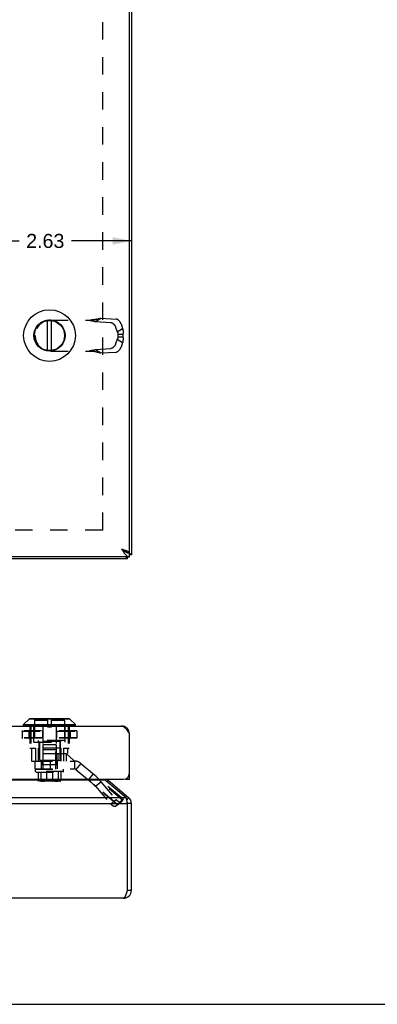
# Model space of a CAD drawing. Header units: inches. Extents: x 0 to 48.6, y 0 to 31.4.
# Tile 5 of 15: x 18.8 to 24.3, y 0 to 15. Entities that reach past the tile are written whole.
import ezdxf

# ---------------------------------------------------------------- set-up
doc = ezdxf.new("R2010")
doc.units = ezdxf.units.IN
doc.header["$LTSCALE"] = 2.671429
doc.header["$MEASUREMENT"] = 0
doc.linetypes.add('HIDDEN', pattern=[0.2, 0.1, -0.1])
doc.layers.get('0').update_dxf_attribs({"linetype": 'CONTINUOUS'})
doc.layers.add('DEFAULT_2', color=8, linetype='HIDDEN')
doc.layers.add('DIMENSIONS', color=7, linetype='CONTINUOUS')
doc.styles.get("Standard").update_dxf_attribs({"font": 'arial.ttf'})
doc.dimstyles.new('DIMSTYLE_1', dxfattribs={"dimtxt": 0.214286, "dimasz": 0.285714, "dimexe": 0.09, "dimexo": 0.07, "dimgap": 0.0375, "dimtad": 0, "dimtih": 1, "dimtoh": 1, "dimzin": 4, "dimdsep": 46, "dimtxsty": 'Standard', "dimblk": '_FILLED', "dimblk1": '_FILLED', "dimblk2": '_FILLED', "dimcen": 0.09, "dimazin": 1, "dimtfac": 1, "dimtofl": 0, "dimtmove": 0, "dimatfit": 3, "dimldrblk": '_FILLED', "dimfxl": 1, "dimtolj": 1, "dimtzin": 4, "dimarcsym": 0})

# ---------------------------------------------------------------- blocks, each defined once
blk = doc.blocks.new('_FILLED')
at = {"color": 0, "linetype": 'ByBlock'}
blk.add_solid([(0, 0), (-1, 0.2), (-1, -0.2)], dxfattribs=at)
blk = doc.blocks.new('*D17')
at = {"layer": 'DIMENSIONS', "color": 2, "linetype": 'Continuous'}
for p, q in [((17.925, 11.638), (18.839, 11.638)), ((20.55, 11.638), (19.636, 11.638))]:
    blk.add_line(p, q, dxfattribs=at)
at = {"layer": 'DIMENSIONS', "color": 2, "linetype": 'Continuous', "xscale": 0.2857142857, "yscale": 0.2857142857, "zscale": 0.2857142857, "rotation": 180}
blk.add_blockref('_FILLED', (17.925, 11.638), dxfattribs=at)
at = {"layer": 'DIMENSIONS', "color": 2, "linetype": 'Continuous', "xscale": 0.2857142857, "yscale": 0.2857142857, "zscale": 0.2857142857}
blk.add_blockref('_FILLED', (20.55, 11.638), dxfattribs=at)
at = {"layer": 'DIMENSIONS', "color": 2, "linetype": 'Continuous', "insert": (19.237, 11.745), "char_height": 0.2143, "width": 0.58232, "attachment_point": 2, "line_spacing_factor": 0.9}
blk.add_mtext('2.63', dxfattribs=at)

msp = doc.modelspace()

# ---------------------------------------------------------------- linework, layer by layer
at = {"color": 3, "linetype": 'Continuous'}
for p, q in [((20.5197, 6.8856), (20.5197, 24.6956)), ((20.5502, 24.7306), (20.5502, 6.8506)), ((20.5197, 6.8206), (6.5797, 6.8206)), ((20.4902, 6.7906), (6.6102, 6.7906)), ((20.4938, 6.8856), (20.4959, 6.8835)), ((20.5186, 6.8856), (20.5197, 6.8856)), ((6.6997, 4.2426), (20.3997, 4.2426)), ((20.5197, 3.4326), (20.5197, 4.1226)), ((6.6697, 3.4326), (20.4297, 3.4326)), ((20.1554, 3.416), (6.945, 3.416)), ((20.1554, 3.416), (20.4688, 3.153)), ((20.194, 3.416), (20.5073, 3.153)), ((6.6316, 3.153), (20.4688, 3.153)), ((6.6102, 3.0611), (20.4902, 3.0611)), ((20.4902, 3.0611), (20.4875, 3.0742)), ((20.4902, 1.7371), (20.4902, 3.0611)), ((20.5502, 1.7371), (20.5502, 3.0611)), ((20.4302, 1.6171), (6.6702, 1.6171))]:
    msp.add_line(p, q, dxfattribs=at)
at = {"color": 7, "linetype": 'Continuous'}
for p, q in [((19.2719, 9.9675), (19.2719, 10.4236)), ((19.3314, 9.9675), (19.3314, 10.4236)), ((20.5186, 6.8856), (20.4883, 6.8856)), ((20.4902, 6.7906), (20.4902, 6.8206)), ((20.5197, 6.8206), (20.5197, 6.8806)), ((20.5502, 6.8506), (20.5197, 6.8506)), ((18.9076, 4.2644), (18.9907, 4.3475)), ((18.9076, 4.2644), (19.6957, 4.2644)), ((18.9076, 4.2456), (18.9076, 4.2644)), ((19.6957, 4.2456), (18.9076, 4.2456)), ((19.6126, 4.3475), (18.9907, 4.3475)), ((19.6076, 4.3496), (18.9957, 4.3496)), ((19.6957, 4.2644), (19.6126, 4.3475)), ((19.6957, 4.2456), (19.6957, 4.2644)), ((20.5186, 4.1383), (20.5103, 4.1372)), ((20.5197, 3.493), (20.5146, 3.493)), ((20.194, 3.416), (20.178, 3.397)), ((20.4597, 3.4326), (20.4597, 3.4378)), ((20.4597, 3.4326), (20.5197, 3.4326)), ((20.5073, 3.153), (20.478, 3.1181)), ((20.5502, 3.0611), (20.4902, 3.0611)), ((20.5502, 1.7371), (20.4902, 1.7371)), ((0, 0), (48.5714, 0))]:
    msp.add_line(p, q, dxfattribs=at)
at = {"color": 3, "linetype": 'Continuous'}
for points in [[(20.3997, 6.9406), (20.4063, 6.9385), (20.4129, 6.9363), (20.4195, 6.9342), (20.426, 6.9321), (20.4325, 6.93), (20.4388, 6.9279), (20.445, 6.9258), (20.4511, 6.9237), (20.457, 6.9215), (20.4628, 6.9194), (20.4683, 6.9173), (20.4737, 6.9152), (20.4788, 6.9131), (20.4836, 6.911), (20.4883, 6.9088), (20.4926, 6.9067), (20.4967, 6.9046), (20.5004, 6.9025), (20.5039, 6.9004), (20.507, 6.8983), (20.5098, 6.8962), (20.5123, 6.894), (20.5144, 6.8919), (20.5162, 6.8898), (20.5176, 6.8877), (20.5186, 6.8856)], [(20.3997, 6.9406), (20.4043, 6.9333), (20.4089, 6.9261), (20.4135, 6.9189), (20.4181, 6.9119), (20.4227, 6.9049), (20.4273, 6.898), (20.432, 6.8913), (20.4366, 6.8848), (20.4412, 6.8785), (20.4458, 6.8724), (20.4504, 6.8666), (20.455, 6.861), (20.4596, 6.8558), (20.4642, 6.8508), (20.4689, 6.8461), (20.4735, 6.8418), (20.4781, 6.8379), (20.4827, 6.8343), (20.4873, 6.8312), (20.4919, 6.8284), (20.4966, 6.826), (20.5012, 6.8241), (20.5058, 6.8225), (20.5104, 6.8215), (20.515, 6.8208), (20.5197, 6.8206)], [(20.4902, 6.7906), (20.4889, 6.7908), (20.4875, 6.7913), (20.4862, 6.7922), (20.4848, 6.7934), (20.4835, 6.795), (20.4822, 6.7969), (20.4808, 6.7992), (20.4795, 6.8018), (20.4781, 6.8048), (20.4768, 6.808), (20.4755, 6.8115), (20.4741, 6.8154), (20.4728, 6.8195), (20.4725, 6.8206)], [(20.5502, 6.8506), (20.55, 6.8519), (20.5495, 6.8533), (20.5486, 6.8546), (20.5473, 6.8559), (20.5458, 6.8573), (20.5438, 6.8586), (20.5416, 6.86), (20.539, 6.8613), (20.536, 6.8626), (20.5328, 6.864), (20.5292, 6.8653), (20.5254, 6.8667), (20.5213, 6.868), (20.5197, 6.8685)], [(20.3997, 4.2426), (20.4043, 4.2424), (20.4089, 4.2417), (20.4135, 4.2406), (20.4181, 4.2391), (20.4227, 4.2372), (20.4273, 4.2348), (20.432, 4.232), (20.4366, 4.2288), (20.4412, 4.2253), (20.4458, 4.2214), (20.4504, 4.2171), (20.455, 4.2124), (20.4596, 4.2075), (20.4642, 4.2022), (20.4689, 4.1966), (20.4735, 4.1908), (20.4781, 4.1847), (20.4827, 4.1784), (20.4873, 4.1719), (20.4919, 4.1652), (20.4966, 4.1583), (20.5012, 4.1513), (20.5058, 4.1442), (20.5104, 4.1371), (20.515, 4.1298), (20.5197, 4.1226)], [(20.1376, 3.4326), (20.1411, 3.429), (20.1447, 3.4254), (20.1483, 3.422), (20.1518, 3.4189), (20.1554, 3.416)], [(20.4875, 3.0742), (20.4862, 3.0807), (20.4848, 3.0871), (20.4835, 3.0934), (20.4822, 3.0997), (20.4808, 3.1058), (20.4795, 3.1118), (20.4781, 3.1177), (20.4768, 3.1234), (20.4755, 3.1289), (20.4741, 3.1342), (20.4728, 3.1392), (20.4714, 3.1441), (20.4701, 3.1487), (20.4688, 3.153)], [(20.4302, 1.6171), (20.4325, 1.6173), (20.4348, 1.6179), (20.4371, 1.619), (20.4394, 1.6206), (20.4417, 1.6225), (20.444, 1.6249), (20.4464, 1.6276), (20.4487, 1.6308), (20.451, 1.6344), (20.4533, 1.6383), (20.4556, 1.6426), (20.4579, 1.6472), (20.4602, 1.6522), (20.4625, 1.6575), (20.4648, 1.6631), (20.4671, 1.6689), (20.4694, 1.675), (20.4717, 1.6813), (20.474, 1.6878), (20.4764, 1.6945), (20.4787, 1.7014), (20.481, 1.7083), (20.4833, 1.7154), (20.4856, 1.7226), (20.4879, 1.7298), (20.4902, 1.7371)]]:
    msp.add_lwpolyline(points, dxfattribs=at)
at = {"color": 7, "linetype": 'Continuous'}
for points in [[(20.3997, 6.9406), (20.4036, 6.9381), (20.4075, 6.9356), (20.4114, 6.9331), (20.4152, 6.9306), (20.4189, 6.9281), (20.4226, 6.9256), (20.4262, 6.9231), (20.4296, 6.9206), (20.433, 6.9181), (20.4362, 6.9156), (20.4392, 6.9131), (20.4421, 6.9106), (20.4448, 6.9081), (20.4472, 6.9056)], [(20.3997, 6.9406), (20.4043, 6.937), (20.4089, 6.9333), (20.4135, 6.9298), (20.4181, 6.9262), (20.4227, 6.9227), (20.4273, 6.9193), (20.432, 6.9159), (20.4366, 6.9127), (20.4412, 6.9095), (20.4458, 6.9065)], [(20.4458, 6.9065), (20.4504, 6.9036), (20.455, 6.9008), (20.4596, 6.8982)], [(20.4596, 6.8982), (20.4642, 6.8957), (20.4689, 6.8934), (20.4735, 6.8912), (20.4781, 6.8892), (20.4827, 6.8875), (20.4873, 6.8859)], [(20.4873, 6.8859), (20.4919, 6.8845), (20.4966, 6.8833), (20.5012, 6.8823), (20.5058, 6.8816), (20.5104, 6.881), (20.515, 6.8807), (20.5197, 6.8806)]]:
    msp.add_lwpolyline(points, dxfattribs=at)
for radius in [0.3941, 0.2375, 0.23]:
    msp.add_circle((19.3017, 10.1956), radius, dxfattribs=at)
for centre, radius, start, end in [((18.9107, 4.2456), 0.00305, 180, 270.00009), ((18.9957, 4.3425), 0.0071, 89.99999, 134.99999), ((19.6076, 4.3425), 0.0071, 45.00001, 90.00001), ((19.6926, 4.2456), 0.00305, 269.99991, 360), ((20.4302, 3.0611), 0.06, 0, 23.10443), ((20.4302, 1.7371), 0.06, 324.21427, 360)]:
    msp.add_arc(centre, radius, start, end, dxfattribs=at)
at = {"color": 3, "linetype": 'Continuous'}
for centre, radius, start, end in [((20.3997, 4.1226), 0.12, 0, 90), ((20.4297, 3.5226), 0.09, 270, 360), ((20.2325, 3.4619), 0.06, 209.2812, 230), ((20.4302, 3.0611), 0.12, 0, 50), ((20.4302, 1.7371), 0.12, 270, 360)]:
    msp.add_arc(centre, radius, start, end, dxfattribs=at)
at = {"layer": 'DEFAULT_2', "color": 8, "linetype": 'HIDDEN'}
for p, q in [((20.1125, 7.2282), (20.1125, 24.3529)), ((19.3177, 10.4318), (19.9706, 10.4318)), ((20.0013, 10.4088), (20.0828, 10.4605)), ((20.0013, 10.4088), (20.234, 10.3956)), ((20.0828, 10.4605), (20.3155, 10.4473)), ((20.3913, 10.3737), (20.416, 10.3022)), ((20.3098, 10.322), (20.3345, 10.2505)), ((20.3345, 10.2505), (20.416, 10.3022)), ((20.3453, 10.2177), (20.4212, 10.2177)), ((20.3453, 10.2177), (20.3453, 10.1735)), ((20.4212, 10.2177), (20.4212, 10.1735)), ((19.0817, 10.1958), (19.0817, 10.1954)), ((20.3345, 10.1406), (20.3098, 10.0691)), ((20.3345, 10.1406), (20.416, 10.0889)), ((20.3453, 10.1735), (20.4212, 10.1735)), ((20.416, 10.0889), (20.3913, 10.0174)), ((19.3177, 9.9594), (19.9706, 9.9594)), ((20.0013, 9.9823), (20.234, 9.9956)), ((20.0013, 9.9823), (20.0828, 9.9306)), ((20.0056, 9.9503), (20.0185, 9.9469)), ((20.0185, 9.9469), (20.0303, 9.9438)), ((20.0828, 9.9306), (20.3155, 9.9438)), ((20.1125, 7.2282), (6.9879, 7.2282)), ((18.9999, 4.2426), (18.9999, 3.9066)), ((19.0172, 4.2426), (19.0172, 3.9066)), ((19.0642, 3.9946), (19.0642, 4.3496)), ((19.2719, 4.3278), (19.0717, 4.3278)), ((19.0717, 4.3278), (19.0717, 4.0206)), ((19.2011, 4.2426), (19.2011, 3.9066)), ((19.2719, 4.3496), (19.2719, 4.2326)), ((19.2719, 4.2326), (19.3314, 4.2326)), ((19.3314, 4.2326), (19.3314, 4.3496)), ((19.5317, 4.3278), (19.3314, 4.3278)), ((19.4022, 4.2426), (19.4022, 3.9066)), ((19.5317, 4.3278), (19.5317, 4.0206)), ((19.5392, 3.9946), (19.5392, 4.3496)), ((19.5861, 4.2426), (19.5861, 3.9066)), ((19.6034, 4.2426), (19.6034, 3.9066)), ((18.885, 4.1649), (19.7183, 4.1649)), ((18.885, 4.1649), (18.885, 4.0611)), ((19.7183, 4.0611), (18.885, 4.0611)), ((18.8851, 4.1649), (18.8851, 4.0611)), ((18.8858, 4.1649), (18.8858, 4.0611)), ((19.7156, 4.1676), (18.8877, 4.1676)), ((19.7156, 4.0584), (18.8877, 4.0584)), ((18.9867, 4.1649), (18.9867, 4.0611)), ((19.0014, 4.1649), (19.0014, 4.0611)), ((19.0033, 4.1649), (19.0033, 4.0611)), ((19.1929, 4.1649), (19.1929, 4.0611)), ((19.1955, 4.1649), (19.1955, 4.0611)), ((19.4078, 4.1649), (19.4078, 4.0611)), ((19.4104, 4.1649), (19.4104, 4.0611)), ((19.6, 4.1649), (19.6, 4.0611)), ((19.6019, 4.1649), (19.6019, 4.0611)), ((19.6167, 4.1649), (19.6167, 4.0611)), ((19.7175, 4.1649), (19.7175, 4.0611)), ((19.7182, 4.1649), (19.7182, 4.0611)), ((19.7183, 4.1649), (19.7183, 4.0611)), ((18.9999, 3.9066), (19.0871, 3.9066)), ((19.0276, 3.9066), (19.0276, 3.7066)), ((19.0642, 3.9946), (19.5391, 3.9946)), ((19.5317, 4.0206), (19.0717, 4.0206)), ((19.0871, 3.9066), (19.0871, 3.7066)), ((19.1267, 4.0206), (19.1267, 4.0046)), ((19.4767, 4.0046), (19.1267, 4.0046)), ((19.4722, 3.9066), (19.1311, 3.9066)), ((19.1311, 3.9066), (19.1311, 3.7066)), ((19.1387, 3.9946), (19.1387, 3.7066)), ((19.1467, 4.0046), (19.1467, 3.7146)), ((19.4017, 3.9576), (19.2017, 3.9576)), ((19.2017, 3.9576), (19.2017, 3.6496)), ((19.4017, 3.9576), (19.4017, 3.6496)), ((19.4567, 4.0046), (19.4567, 3.7146)), ((19.4647, 3.9946), (19.4647, 3.8256)), ((19.4722, 3.9066), (19.4722, 3.7066)), ((19.4767, 4.0206), (19.4767, 4.0046)), ((19.5162, 3.9066), (19.6034, 3.9066)), ((19.5162, 3.9066), (19.5162, 3.7066)), ((19.5757, 3.9066), (19.5757, 3.8256)), ((19.2011, 3.8256), (19.5757, 3.8256)), ((19.2011, 3.8256), (19.2011, 3.7066)), ((19.2067, 3.8866), (19.3966, 3.8866)), ((19.2067, 3.5866), (19.2067, 3.8866)), ((19.3967, 3.5866), (19.3967, 3.8866)), ((19.4299, 3.8256), (19.4299, 3.7066)), ((19.4752, 3.8246), (19.5539, 3.8246)), ((19.4752, 3.7066), (19.4752, 3.8246)), ((19.6722, 3.7146), (19.5539, 3.8246)), ((19.5566, 3.8256), (19.5566, 3.7066)), ((19.0276, 3.7066), (19.0817, 3.7066)), ((19.0817, 3.7066), (19.6847, 3.7066)), ((19.0817, 3.5886), (19.0817, 3.7066)), ((19.1847, 3.7146), (19.1467, 3.7146)), ((19.1817, 3.5886), (19.1817, 3.7066)), ((19.1847, 3.7146), (19.1847, 3.6496)), ((19.4187, 3.6496), (19.1847, 3.6496)), ((19.4033, 3.7146), (19.2, 3.7146)), ((19.2, 3.7146), (19.2, 3.6496)), ((19.3177, 3.5886), (19.3177, 3.7066)), ((19.4033, 3.7146), (19.4033, 3.6496)), ((19.4567, 3.7146), (19.4187, 3.7146)), ((19.4187, 3.7146), (19.4187, 3.6496)), ((19.4217, 3.5886), (19.4217, 3.7066)), ((19.6722, 3.7066), (19.6722, 3.7146)), ((19.6847, 3.7066), (19.6847, 3.5886)), ((19.7811, 3.6715), (19.7052, 3.5811)), ((19.7811, 3.6715), (20.4212, 3.1344)), ((19.0817, 3.5886), (19.6847, 3.5886)), ((19.0867, 3.5866), (19.5167, 3.5866)), ((19.0867, 3.5494), (19.0867, 3.5866)), ((19.5167, 3.5494), (19.0867, 3.5494)), ((19.0967, 3.5404), (19.0867, 3.5494)), ((19.0967, 3.5404), (19.5066, 3.5404)), ((19.1302, 3.5404), (19.1302, 3.4104)), ((19.1704, 3.5404), (19.1704, 3.4104)), ((19.2575, 3.5404), (19.2575, 3.4104)), ((19.3458, 3.5404), (19.3458, 3.4104)), ((19.4329, 3.5404), (19.4329, 3.4104)), ((19.4731, 3.5404), (19.4731, 3.4104)), ((19.5067, 3.5404), (19.5167, 3.5494)), ((19.5167, 3.5494), (19.5167, 3.5866)), ((19.7052, 3.5811), (20.3453, 3.044)), ((19.8947, 3.4221), (19.9706, 3.5125)), ((19.4731, 3.4104), (19.1302, 3.4104)), ((19.4621, 3.4004), (19.1412, 3.4004)), ((19.1606, 3.4104), (19.1606, 3.4044)), ((19.1606, 3.4044), (19.4427, 3.4044)), ((19.436, 3.4114), (19.1673, 3.4114)), ((19.1673, 3.4114), (19.1673, 3.4104)), ((19.4289, 3.4124), (19.1744, 3.4124)), ((19.1744, 3.4124), (19.1744, 3.4114)), ((19.4209, 3.4134), (19.1824, 3.4134)), ((19.1824, 3.4134), (19.1824, 3.4124)), ((19.4209, 3.4134), (19.4209, 3.4124)), ((19.4217, 3.4004), (19.4216, 3.4004)), ((19.4289, 3.4124), (19.4289, 3.4114)), ((19.436, 3.4114), (19.436, 3.4104)), ((19.4427, 3.4104), (19.4427, 3.4044)), ((20.0013, 3.3236), (20.0828, 3.3915)), ((20.3345, 3.0441), (20.0013, 3.3236)), ((20.0013, 3.3236), (20.234, 3.0542)), ((20.416, 3.1119), (20.0828, 3.3915)), ((20.0828, 3.3915), (20.3155, 3.1221)), ((20.234, 3.0542), (20.3155, 3.1221)), ((20.3087, 3.0183), (20.3902, 3.0861)), ((20.3098, 3.0192), (20.3913, 3.0871)), ((20.3345, 3.0441), (20.3098, 3.0192)), ((20.3345, 3.0441), (20.416, 3.1119)), ((20.3453, 3.044), (20.4212, 3.1344)), ((20.416, 3.1119), (20.3913, 3.0871)), ((20.417, 3.1139), (20.416, 3.1119)), ((20.4169, 3.1137), (20.418, 3.1158))]:
    msp.add_line(p, q, dxfattribs=at)
for points in [[(19.8947, 10.4318), (19.9086, 10.429), (19.9223, 10.4263), (19.9358, 10.4235), (19.9492, 10.4207), (19.9625, 10.4178), (19.9756, 10.4149), (19.9885, 10.4119), (20.0013, 10.4088)], [(20.0185, 10.4442), (20.0122, 10.4426), (20.0056, 10.4411), (19.999, 10.4396), (19.9923, 10.4383), (19.9856, 10.437), (19.9789, 10.4359), (19.9722, 10.435), (19.9655, 10.4341), (19.9588, 10.4334), (19.9521, 10.4328), (19.9454, 10.4324), (19.9387, 10.432), (19.932, 10.4318), (19.9256, 10.4318)], [(19.9706, 10.4318), (19.9795, 10.4341), (19.9883, 10.4363), (19.997, 10.4386), (20.0056, 10.4408), (20.0303, 10.4473)], [(20.0303, 10.4473), (20.0382, 10.4494), (20.046, 10.4514), (20.0537, 10.4534), (20.0612, 10.4553), (20.0685, 10.4571), (20.0757, 10.4589), (20.0828, 10.4605)], [(20.234, 10.3956), (20.2356, 10.3955), (20.2372, 10.3953), (20.2389, 10.395), (20.2406, 10.3947), (20.2423, 10.3943), (20.244, 10.3938), (20.2458, 10.3933), (20.2475, 10.3927), (20.2493, 10.392), (20.2511, 10.3912), (20.2528, 10.3904), (20.2546, 10.3896), (20.2564, 10.3886), (20.2582, 10.3876), (20.26, 10.3866), (20.2618, 10.3855), (20.2635, 10.3843), (20.2653, 10.383), (20.2671, 10.3817), (20.2688, 10.3804), (20.2706, 10.379), (20.2723, 10.3775), (20.2741, 10.376), (20.2758, 10.3745), (20.2775, 10.3728), (20.2791, 10.3712), (20.2808, 10.3695), (20.2824, 10.3677), (20.284, 10.3659), (20.2856, 10.3641), (20.2872, 10.3622), (20.2887, 10.3603), (20.2902, 10.3584), (20.2917, 10.3564), (20.2931, 10.3544), (20.2945, 10.3524), (20.2959, 10.3503), (20.2972, 10.3482), (20.2985, 10.3461), (20.2997, 10.344), (20.3009, 10.3418), (20.3021, 10.3397), (20.3032, 10.3375), (20.3043, 10.3353), (20.3053, 10.3331), (20.3063, 10.3309), (20.3073, 10.3287), (20.3082, 10.3265), (20.309, 10.3242), (20.3098, 10.322)], [(20.3913, 10.3737), (20.3905, 10.3759), (20.3897, 10.3782), (20.3888, 10.3804), (20.3878, 10.3826), (20.3868, 10.3848), (20.3858, 10.387), (20.3847, 10.3892), (20.3836, 10.3914), (20.3824, 10.3936), (20.3812, 10.3957), (20.38, 10.3978), (20.3787, 10.3999), (20.3774, 10.402), (20.376, 10.4041), (20.3746, 10.4061), (20.3732, 10.4081), (20.3717, 10.4101), (20.3702, 10.4121), (20.3687, 10.414), (20.3671, 10.4158), (20.3656, 10.4177), (20.3639, 10.4194), (20.3623, 10.4212), (20.3607, 10.4229), (20.359, 10.4246), (20.3573, 10.4262), (20.3556, 10.4277), (20.3539, 10.4292), (20.3521, 10.4307), (20.3504, 10.4321), (20.3486, 10.4335), (20.3468, 10.4348), (20.3451, 10.436), (20.3433, 10.4372), (20.3415, 10.4383), (20.3397, 10.4394), (20.3379, 10.4403), (20.3361, 10.4413), (20.3343, 10.4422), (20.3326, 10.443), (20.3308, 10.4437), (20.329, 10.4444), (20.3273, 10.445), (20.3256, 10.4455), (20.3238, 10.446), (20.3221, 10.4464), (20.3204, 10.4467), (20.3188, 10.447), (20.3171, 10.4472), (20.3155, 10.4473)], [(20.3345, 10.2505), (20.3356, 10.2483), (20.3366, 10.2461), (20.3376, 10.2438), (20.3386, 10.2415), (20.3395, 10.2392), (20.3403, 10.2369), (20.3411, 10.2345), (20.3419, 10.2321), (20.3426, 10.2297), (20.3432, 10.2273), (20.3438, 10.2249), (20.3444, 10.2225), (20.3449, 10.2201), (20.3453, 10.2177)], [(20.416, 10.3022), (20.4169, 10.2983), (20.4178, 10.2943), (20.4186, 10.2903), (20.4193, 10.2862), (20.42, 10.2821), (20.4206, 10.278), (20.4211, 10.2738), (20.4215, 10.2696), (20.4219, 10.2654), (20.4222, 10.2611), (20.4224, 10.2569), (20.4225, 10.2526), (20.4226, 10.2482), (20.4226, 10.2439), (20.4225, 10.2396), (20.4224, 10.2352), (20.4222, 10.2308), (20.4219, 10.2265), (20.4216, 10.2221), (20.4212, 10.2177)], [(20.3098, 10.0691), (20.309, 10.0669), (20.3082, 10.0647), (20.3073, 10.0625), (20.3063, 10.0603), (20.3053, 10.0581), (20.3043, 10.0559), (20.3032, 10.0537), (20.3021, 10.0515), (20.3009, 10.0493), (20.2997, 10.0472), (20.2985, 10.045), (20.2972, 10.0429), (20.2959, 10.0408), (20.2945, 10.0388), (20.2931, 10.0367), (20.2917, 10.0347), (20.2902, 10.0328), (20.2887, 10.0308), (20.2872, 10.0289), (20.2856, 10.027), (20.284, 10.0252), (20.2824, 10.0234), (20.2808, 10.0217), (20.2791, 10.02), (20.2775, 10.0183), (20.2758, 10.0167), (20.2741, 10.0151), (20.2723, 10.0136), (20.2706, 10.0122), (20.2688, 10.0108), (20.2671, 10.0094), (20.2653, 10.0081), (20.2635, 10.0069), (20.2618, 10.0057), (20.26, 10.0046), (20.2582, 10.0035), (20.2564, 10.0025), (20.2546, 10.0016), (20.2528, 10.0007), (20.2511, 9.9999), (20.2493, 9.9992), (20.2475, 9.9985), (20.2458, 9.9979), (20.244, 9.9973), (20.2423, 9.9969), (20.2406, 9.9965), (20.2389, 9.9961), (20.2372, 9.9959), (20.2356, 9.9957), (20.234, 9.9956)], [(20.3453, 10.1735), (20.3449, 10.171), (20.3444, 10.1686), (20.3438, 10.1662), (20.3432, 10.1638), (20.3426, 10.1614), (20.3419, 10.159), (20.3411, 10.1567), (20.3403, 10.1543), (20.3395, 10.152), (20.3386, 10.1497), (20.3376, 10.1474), (20.3366, 10.1451), (20.3356, 10.1429), (20.3345, 10.1406)], [(20.4212, 10.1735), (20.4216, 10.1686), (20.422, 10.1637), (20.4223, 10.1589), (20.4225, 10.154), (20.4226, 10.1492), (20.4226, 10.1444), (20.4226, 10.1396), (20.4224, 10.1348), (20.4222, 10.13), (20.4218, 10.1253), (20.4214, 10.1206), (20.4209, 10.116), (20.4203, 10.1113), (20.4196, 10.1068), (20.4189, 10.1022), (20.418, 10.0977), (20.417, 10.0933), (20.416, 10.0889)], [(19.8947, 9.9594), (19.9086, 9.9621), (19.9223, 9.9649), (19.9358, 9.9676), (19.9492, 9.9705), (19.9625, 9.9733), (19.9756, 9.9762), (19.9885, 9.9792), (20.0013, 9.9823)], [(19.9256, 9.9594), (19.932, 9.9593), (19.9387, 9.9591), (19.9454, 9.9588), (19.9521, 9.9583), (19.9588, 9.9577), (19.9655, 9.957), (19.9722, 9.9562), (19.9789, 9.9552), (19.9856, 9.9541), (19.9923, 9.9529), (19.999, 9.9516), (20.0056, 9.9501), (20.0122, 9.9485), (20.0185, 9.9469)], [(19.9706, 9.9594), (19.9795, 9.9571), (19.9883, 9.9548), (19.997, 9.9526), (20.0056, 9.9503)], [(20.0303, 9.9438), (20.0382, 9.9417), (20.046, 9.9397), (20.0537, 9.9377), (20.0612, 9.9358), (20.0685, 9.934), (20.0757, 9.9323), (20.0828, 9.9306)], [(20.3155, 9.9438), (20.3171, 9.944), (20.3188, 9.9442), (20.3204, 9.9444), (20.3221, 9.9448), (20.3238, 9.9452), (20.3256, 9.9456), (20.3273, 9.9462), (20.329, 9.9468), (20.3308, 9.9475), (20.3326, 9.9482), (20.3343, 9.949), (20.3361, 9.9499), (20.3379, 9.9508), (20.3397, 9.9518), (20.3415, 9.9529), (20.3433, 9.954), (20.3451, 9.9552), (20.3468, 9.9564), (20.3486, 9.9577), (20.3504, 9.959), (20.3521, 9.9605), (20.3539, 9.9619), (20.3556, 9.9634), (20.3573, 9.965), (20.359, 9.9666), (20.3607, 9.9683), (20.3623, 9.97), (20.3639, 9.9717), (20.3656, 9.9735), (20.3671, 9.9753), (20.3687, 9.9772), (20.3702, 9.9791), (20.3717, 9.981), (20.3732, 9.983), (20.3746, 9.985), (20.376, 9.9871), (20.3774, 9.9891), (20.3787, 9.9912), (20.38, 9.9933), (20.3812, 9.9954), (20.3824, 9.9976), (20.3836, 9.9998), (20.3847, 10.0019), (20.3858, 10.0041), (20.3868, 10.0063), (20.3878, 10.0086), (20.3888, 10.0108), (20.3897, 10.013), (20.3905, 10.0152), (20.3913, 10.0174)], [(18.885, 4.1649), (18.885, 4.1654), (18.8852, 4.1659), (18.8854, 4.1664), (18.8858, 4.1668), (18.8862, 4.1671), (18.8867, 4.1674), (18.8872, 4.1675), (18.8877, 4.1676)], [(18.885, 4.0611), (18.885, 4.0606), (18.8852, 4.0601), (18.8854, 4.0596), (18.8858, 4.0592), (18.8862, 4.0589), (18.8867, 4.0586), (18.8872, 4.0584), (18.8877, 4.0584)], [(18.8872, 4.1675), (18.8867, 4.1674), (18.8862, 4.1671), (18.8858, 4.1668), (18.8855, 4.1664), (18.8853, 4.1659), (18.8851, 4.1654), (18.8851, 4.1649)], [(18.8872, 4.0584), (18.8867, 4.0586), (18.8862, 4.0589), (18.8858, 4.0592), (18.8855, 4.0596), (18.8853, 4.0601), (18.8851, 4.0606), (18.8851, 4.0611)], [(18.8877, 4.1676), (18.8873, 4.1675), (18.887, 4.1674), (18.8866, 4.1671), (18.8863, 4.1668), (18.8861, 4.1664), (18.8859, 4.1659), (18.8858, 4.1654), (18.8858, 4.1649)], [(18.8877, 4.0584), (18.8873, 4.0584), (18.887, 4.0586), (18.8866, 4.0589), (18.8863, 4.0592), (18.8861, 4.0596), (18.8859, 4.0601), (18.8858, 4.0606), (18.8858, 4.0611)], [(19.0041, 4.1676), (19.0035, 4.1675), (19.0031, 4.1674), (19.0026, 4.1671), (19.0022, 4.1668), (19.0019, 4.1664), (19.0016, 4.1659), (19.0015, 4.1654), (19.0014, 4.1649)], [(19.0041, 4.0584), (19.0035, 4.0584), (19.003, 4.0586), (19.0026, 4.0589), (19.0022, 4.0592), (19.0019, 4.0596), (19.0016, 4.0601), (19.0015, 4.0606), (19.0014, 4.0611)], [(19.0041, 4.1676), (19.0039, 4.1675), (19.0038, 4.1674), (19.0036, 4.1671), (19.0035, 4.1668), (19.0034, 4.1664), (19.0034, 4.1659), (19.0033, 4.1654), (19.0033, 4.1649)], [(19.0041, 4.0584), (19.0039, 4.0584), (19.0038, 4.0586), (19.0036, 4.0589), (19.0035, 4.0592), (19.0034, 4.0596), (19.0034, 4.0601), (19.0033, 4.0606), (19.0033, 4.0611)], [(19.1948, 4.1676), (19.1944, 4.1675), (19.194, 4.1674), (19.1937, 4.1671), (19.1934, 4.1668), (19.1932, 4.1664), (19.193, 4.1659), (19.1929, 4.1654), (19.1929, 4.1649)], [(19.1948, 4.0584), (19.1944, 4.0584), (19.194, 4.0586), (19.1937, 4.0589), (19.1934, 4.0592), (19.1932, 4.0596), (19.193, 4.0601), (19.1929, 4.0606), (19.1929, 4.0611)], [(19.1948, 4.1676), (19.1949, 4.1675), (19.1951, 4.1674), (19.1952, 4.1671), (19.1953, 4.1668), (19.1954, 4.1664), (19.1955, 4.1659), (19.1955, 4.1654), (19.1955, 4.1649)], [(19.1948, 4.0584), (19.1949, 4.0584), (19.1951, 4.0586), (19.1952, 4.0589), (19.1953, 4.0592), (19.1954, 4.0596), (19.1955, 4.0601), (19.1955, 4.0606), (19.1955, 4.0611)], [(19.4085, 4.1676), (19.4084, 4.1675), (19.4082, 4.1674), (19.4081, 4.1671), (19.408, 4.1668), (19.4079, 4.1664), (19.4078, 4.1659), (19.4078, 4.1654), (19.4078, 4.1649)], [(19.4085, 4.0584), (19.4084, 4.0584), (19.4082, 4.0586), (19.4081, 4.0589), (19.408, 4.0592), (19.4079, 4.0596), (19.4078, 4.0601), (19.4078, 4.0606), (19.4078, 4.0611)], [(19.4085, 4.1676), (19.4089, 4.1675), (19.4092, 4.1674), (19.4096, 4.1671), (19.4099, 4.1668), (19.4101, 4.1664), (19.4103, 4.1659), (19.4104, 4.1654), (19.4104, 4.1649)], [(19.4085, 4.0584), (19.4089, 4.0584), (19.4093, 4.0586), (19.4096, 4.0589), (19.4099, 4.0592), (19.4101, 4.0596), (19.4103, 4.0601), (19.4104, 4.0606), (19.4104, 4.0611)], [(19.5992, 4.1676), (19.5998, 4.1675), (19.6003, 4.1674), (19.6007, 4.1671), (19.6011, 4.1668), (19.6014, 4.1664), (19.6017, 4.1659), (19.6018, 4.1654), (19.6019, 4.1649)], [(19.5992, 4.1676), (19.5994, 4.1675), (19.5995, 4.1674), (19.5997, 4.1671), (19.5998, 4.1668), (19.5999, 4.1664), (19.5999, 4.1659), (19.6, 4.1654), (19.6, 4.1649)], [(19.5992, 4.0584), (19.5998, 4.0584), (19.6003, 4.0586), (19.6007, 4.0589), (19.6011, 4.0592), (19.6014, 4.0596), (19.6017, 4.0601), (19.6018, 4.0606), (19.6019, 4.0611)], [(19.5992, 4.0584), (19.5994, 4.0584), (19.5995, 4.0586), (19.5997, 4.0589), (19.5998, 4.0592), (19.5999, 4.0596), (19.5999, 4.0601), (19.6, 4.0606), (19.6, 4.0611)], [(19.7156, 4.1676), (19.716, 4.1675), (19.7163, 4.1674), (19.7167, 4.1671), (19.717, 4.1668), (19.7172, 4.1664), (19.7174, 4.1659), (19.7175, 4.1654), (19.7175, 4.1649)], [(19.7183, 4.1649), (19.7183, 4.1654), (19.7181, 4.1659), (19.7179, 4.1664), (19.7175, 4.1668), (19.7171, 4.1671), (19.7166, 4.1674), (19.7161, 4.1675), (19.7156, 4.1676)], [(19.7156, 4.0584), (19.716, 4.0584), (19.7163, 4.0586), (19.7167, 4.0589), (19.717, 4.0592), (19.7172, 4.0596), (19.7174, 4.0601), (19.7175, 4.0606), (19.7175, 4.0611)], [(19.7156, 4.0584), (19.7161, 4.0584), (19.7166, 4.0586), (19.7171, 4.0589), (19.7175, 4.0592), (19.7179, 4.0596), (19.7181, 4.0601), (19.7183, 4.0607), (19.7183, 4.0611)], [(19.7161, 4.1675), (19.7166, 4.1674), (19.7171, 4.1671), (19.7175, 4.1668), (19.7178, 4.1664), (19.718, 4.1659), (19.7182, 4.1654), (19.7182, 4.1649)], [(19.7161, 4.0584), (19.7166, 4.0586), (19.7171, 4.0589), (19.7175, 4.0592), (19.7178, 4.0596), (19.718, 4.0601), (19.7182, 4.0606), (19.7182, 4.0611)], [(19.9706, 3.5125), (19.9795, 3.5048), (19.9883, 3.497), (19.997, 3.489), (20.0056, 3.4809), (20.0139, 3.4726), (20.0222, 3.4642), (20.0303, 3.4556), (20.0382, 3.4469), (20.046, 3.438), (20.0537, 3.4289), (20.0612, 3.4198), (20.0685, 3.4105), (20.0757, 3.4011), (20.0828, 3.3915)], [(19.1412, 3.4004), (19.1398, 3.4005), (19.1385, 3.4007), (19.1372, 3.4011), (19.136, 3.4016), (19.1348, 3.4023), (19.1337, 3.4031), (19.1327, 3.4041), (19.1318, 3.4052), (19.1311, 3.4063), (19.1306, 3.4076), (19.1303, 3.409), (19.1302, 3.4104)], [(19.1787, 3.4004), (19.1778, 3.4005), (19.1768, 3.4007), (19.1758, 3.4011), (19.1748, 3.4016), (19.1739, 3.4023), (19.1731, 3.4031), (19.1724, 3.404), (19.1717, 3.4051), (19.1712, 3.4063), (19.1707, 3.4076), (19.1705, 3.409), (19.1704, 3.4104)], [(19.1816, 3.4004), (19.1823, 3.4005), (19.1829, 3.4007), (19.1835, 3.4011), (19.184, 3.4016), (19.1844, 3.4022), (19.1847, 3.4029), (19.1849, 3.4037), (19.1849, 3.4044)], [(19.1817, 3.4004), (19.1827, 3.4005), (19.1838, 3.4005), (19.185, 3.4006), (19.1864, 3.4007), (19.1879, 3.4009), (19.1895, 3.401), (19.1914, 3.4012), (19.1933, 3.4013), (19.1955, 3.4014), (19.1977, 3.4014), (19.2001, 3.4014), (19.2025, 3.4013), (19.2049, 3.4012), (19.2073, 3.401), (19.2119, 3.4007)], [(19.1817, 3.4004), (19.1872, 3.4006), (19.1938, 3.4009), (19.2005, 3.401), (19.2073, 3.4008), (19.2142, 3.4006), (19.2201, 3.4004)], [(19.1849, 3.4044), (19.1861, 3.4045), (19.1874, 3.4045), (19.1888, 3.4045), (19.1902, 3.4046)], [(19.1902, 3.4046), (19.1936, 3.4048), (19.1954, 3.4049), (19.1974, 3.405), (19.1995, 3.405), (19.2018, 3.405), (19.204, 3.405), (19.2063, 3.405), (19.2086, 3.4049), (19.2109, 3.4048), (19.213, 3.4047), (19.2151, 3.4046), (19.217, 3.4045), (19.2189, 3.4045), (19.2207, 3.4045), (19.2224, 3.4044)], [(19.2119, 3.4007), (19.2141, 3.4006), (19.2162, 3.4005), (19.2182, 3.4005), (19.2201, 3.4004)], [(19.2201, 3.4004), (19.2206, 3.4005), (19.221, 3.4007), (19.2214, 3.4011), (19.2217, 3.4016), (19.222, 3.4022), (19.2222, 3.4029), (19.2223, 3.4037), (19.2224, 3.4044)], [(19.2606, 3.4004), (19.2602, 3.4005), (19.2599, 3.4007), (19.2595, 3.4011), (19.2591, 3.4016), (19.2588, 3.4023), (19.2585, 3.4031), (19.2582, 3.4041), (19.2579, 3.4052), (19.2577, 3.4063), (19.2576, 3.4076), (19.2575, 3.409), (19.2575, 3.4104)], [(19.3427, 3.4004), (19.3431, 3.4005), (19.3434, 3.4007), (19.3438, 3.4011), (19.3442, 3.4016), (19.3445, 3.4023), (19.3448, 3.4031), (19.3451, 3.4041), (19.3454, 3.4052), (19.3456, 3.4063), (19.3457, 3.4076), (19.3458, 3.409), (19.3458, 3.4104)], [(19.3924, 3.4048), (19.3882, 3.4046), (19.3863, 3.4045), (19.3844, 3.4045), (19.3826, 3.4045), (19.3809, 3.4044)], [(19.3832, 3.4004), (19.3827, 3.4005), (19.3823, 3.4007), (19.3819, 3.4011), (19.3816, 3.4016), (19.3813, 3.4022), (19.3811, 3.4029), (19.381, 3.4037), (19.3809, 3.4044)], [(19.396, 3.401), (19.3914, 3.4007), (19.3892, 3.4006), (19.3871, 3.4005), (19.3851, 3.4005), (19.3832, 3.4004)], [(19.3832, 3.4004), (19.3891, 3.4006), (19.396, 3.4008), (19.4029, 3.401), (19.4095, 3.4009), (19.4161, 3.4006), (19.4216, 3.4004)], [(19.4097, 3.4048), (19.4079, 3.4049), (19.4059, 3.405), (19.4038, 3.405), (19.4015, 3.405), (19.3993, 3.405), (19.397, 3.405), (19.3947, 3.4049), (19.3924, 3.4048)], [(19.4216, 3.4004), (19.4206, 3.4005), (19.4195, 3.4005), (19.4183, 3.4006), (19.4169, 3.4007), (19.4154, 3.4009), (19.4138, 3.401), (19.4119, 3.4012), (19.41, 3.4013), (19.4078, 3.4014), (19.4056, 3.4014), (19.4032, 3.4014), (19.4008, 3.4013), (19.3984, 3.4012), (19.396, 3.401)], [(19.4184, 3.4044), (19.4172, 3.4045), (19.4159, 3.4045), (19.4145, 3.4045), (19.4131, 3.4046), (19.4097, 3.4048)], [(19.4217, 3.4004), (19.421, 3.4005), (19.4204, 3.4007), (19.4198, 3.4011), (19.4193, 3.4016), (19.4189, 3.4022), (19.4186, 3.4029), (19.4184, 3.4037), (19.4184, 3.4044)], [(19.4246, 3.4004), (19.4255, 3.4005), (19.4265, 3.4007), (19.4275, 3.4011), (19.4285, 3.4016), (19.4294, 3.4023), (19.4302, 3.4031), (19.4309, 3.404), (19.4316, 3.4051), (19.4321, 3.4063), (19.4326, 3.4076), (19.4328, 3.409), (19.4329, 3.4104)], [(19.4621, 3.4004), (19.4635, 3.4005), (19.4648, 3.4007), (19.4661, 3.4011), (19.4673, 3.4016), (19.4685, 3.4023), (19.4696, 3.4031), (19.4706, 3.4041), (19.4715, 3.4052), (19.4722, 3.4063), (19.4727, 3.4076), (19.473, 3.409), (19.4731, 3.4104)], [(19.8947, 3.4221), (19.9086, 3.4103), (19.9223, 3.3984), (19.9358, 3.3863), (19.9492, 3.3741), (19.9625, 3.3617), (19.9756, 3.3491), (19.9885, 3.3365), (20.0013, 3.3236)], [(20.3087, 3.0183), (20.3082, 3.0178), (20.3073, 3.0172), (20.3063, 3.0166), (20.3053, 3.0161), (20.3043, 3.0157), (20.3032, 3.0153), (20.3021, 3.015), (20.3009, 3.0147), (20.2997, 3.0146), (20.2985, 3.0144), (20.2972, 3.0144), (20.2959, 3.0144), (20.2945, 3.0144), (20.2931, 3.0146), (20.2917, 3.0148), (20.2902, 3.015), (20.2887, 3.0153), (20.2872, 3.0157), (20.2856, 3.0162), (20.284, 3.0167), (20.2824, 3.0172), (20.2808, 3.0179), (20.2791, 3.0186), (20.2775, 3.0193), (20.2758, 3.0201), (20.2741, 3.021), (20.2723, 3.0219), (20.2706, 3.0229), (20.2688, 3.0239), (20.2671, 3.025), (20.2653, 3.0261), (20.2635, 3.0273), (20.2618, 3.0286), (20.26, 3.0299), (20.2582, 3.0312), (20.2564, 3.0326), (20.2546, 3.034), (20.2528, 3.0355), (20.2511, 3.037), (20.2493, 3.0386), (20.2475, 3.0402), (20.2458, 3.0418), (20.244, 3.0435), (20.2423, 3.0452), (20.2406, 3.0469), (20.2389, 3.0487), (20.2372, 3.0505), (20.2356, 3.0523), (20.234, 3.0542)], [(20.3098, 3.0192), (20.309, 3.0185), (20.3087, 3.0183)], [(20.3902, 3.0861), (20.3897, 3.0857), (20.3888, 3.085), (20.3878, 3.0845), (20.3868, 3.084), (20.3858, 3.0835), (20.3847, 3.0832), (20.3836, 3.0829), (20.3824, 3.0826), (20.3812, 3.0824), (20.38, 3.0823), (20.3787, 3.0822), (20.3774, 3.0822), (20.376, 3.0823), (20.3746, 3.0824), (20.3732, 3.0826), (20.3717, 3.0829), (20.3702, 3.0832), (20.3687, 3.0836), (20.3671, 3.084), (20.3656, 3.0845), (20.3639, 3.0851), (20.3623, 3.0857), (20.3607, 3.0864), (20.359, 3.0872), (20.3573, 3.088), (20.3556, 3.0888), (20.3539, 3.0898), (20.3521, 3.0907), (20.3504, 3.0918), (20.3486, 3.0929), (20.3468, 3.094), (20.3451, 3.0952), (20.3433, 3.0964), (20.3415, 3.0977), (20.3397, 3.0991), (20.3379, 3.1004), (20.3361, 3.1019), (20.3343, 3.1034), (20.3326, 3.1049), (20.3308, 3.1064), (20.329, 3.108), (20.3273, 3.1097), (20.3256, 3.1113), (20.3238, 3.1131), (20.3221, 3.1148), (20.3204, 3.1166), (20.3188, 3.1184), (20.3171, 3.1202), (20.3155, 3.1221)], [(20.3453, 3.044), (20.3449, 3.0443), (20.3444, 3.0446), (20.3438, 3.0448), (20.3432, 3.045), (20.3426, 3.0451), (20.3419, 3.0452), (20.3411, 3.0452), (20.3403, 3.0452), (20.3395, 3.0451), (20.3386, 3.045), (20.3376, 3.0448), (20.3366, 3.0446), (20.3356, 3.0444), (20.3345, 3.0441)], [(20.3762, 3.0808), (20.3761, 3.0807), (20.376, 3.0806), (20.3759, 3.0804), (20.3757, 3.0802), (20.3754, 3.0799), (20.3752, 3.0796), (20.3748, 3.0793), (20.3745, 3.0789), (20.374, 3.0784), (20.3736, 3.0779), (20.3731, 3.0774), (20.3725, 3.0768), (20.3719, 3.0762), (20.3713, 3.0756), (20.3706, 3.0749), (20.3699, 3.0742), (20.3691, 3.0734), (20.3682, 3.0727), (20.3674, 3.0718), (20.3665, 3.071), (20.3655, 3.0701), (20.3645, 3.0692), (20.3635, 3.0683), (20.3624, 3.0674), (20.3613, 3.0664), (20.3601, 3.0654)], [(20.3913, 3.0871), (20.3905, 3.0863), (20.3902, 3.0861)], [(20.4178, 3.1154), (20.4186, 3.1171), (20.4193, 3.1187), (20.42, 3.1202), (20.4206, 3.1216), (20.4211, 3.123), (20.4215, 3.1243), (20.4219, 3.1256)], [(20.4222, 3.1268), (20.4218, 3.1254), (20.4214, 3.124), (20.4209, 3.1226), (20.4203, 3.121), (20.4196, 3.1193), (20.4189, 3.1176), (20.418, 3.1158)], [(20.4212, 3.1344), (20.4216, 3.1339), (20.422, 3.1334), (20.4223, 3.1327), (20.4225, 3.1319), (20.4226, 3.1311), (20.4226, 3.1301), (20.4226, 3.1291), (20.4224, 3.128), (20.4222, 3.1268)], [(20.4224, 3.1279), (20.4225, 3.1289), (20.4226, 3.1298), (20.4226, 3.1307), (20.4225, 3.1315), (20.4224, 3.1323), (20.4222, 3.1329), (20.4219, 3.1335), (20.4216, 3.134), (20.4212, 3.1344)]]:
    msp.add_lwpolyline(points, dxfattribs=at)
for centre, radius, start, end in [((19.3177, 10.1958), 0.236, 90, 180), ((19.3177, 10.1954), 0.236, 180, 270), ((19.0935, 4.3278), 0.0218, 90, 180), ((19.5098, 4.3278), 0.0218, 0, 90), ((18.9839, 4.1649), 0.00273, 0, 89.99998), ((18.9839, 4.0611), 0.00273, 270.00002, 360), ((19.6194, 4.1649), 0.00273, 90.00002, 180), ((19.6194, 4.0611), 0.00273, 180, 269.99998), ((19.6847, 3.5566), 0.15, 50, 90), ((19.6847, 3.5566), 0.032, 50, 90), ((19.1566, 3.4044), 0.004, 270, 360), ((19.4467, 3.4044), 0.004, 180, 270)]:
    msp.add_arc(centre, radius, start, end, dxfattribs=at)

# ---------------------------------------------------------------- dimensions: what is measured, and where the dimension line sits
at = {"layer": 'DIMENSIONS', "color": 2, "linetype": 'Continuous'}
dim = msp.add_linear_dim(base=(20.5502, 11.638), p1=(17.9246, 8.7906), p2=(20.5502, 6.8506), dimstyle='DIMSTYLE_1', dxfattribs=at)
dim.commit()
dim.dimension.update_dxf_attribs({"geometry": '*D17', "text_midpoint": (19.2347, 11.6368), "dimtype": 160})

doc.saveas('drawing.dxf')
